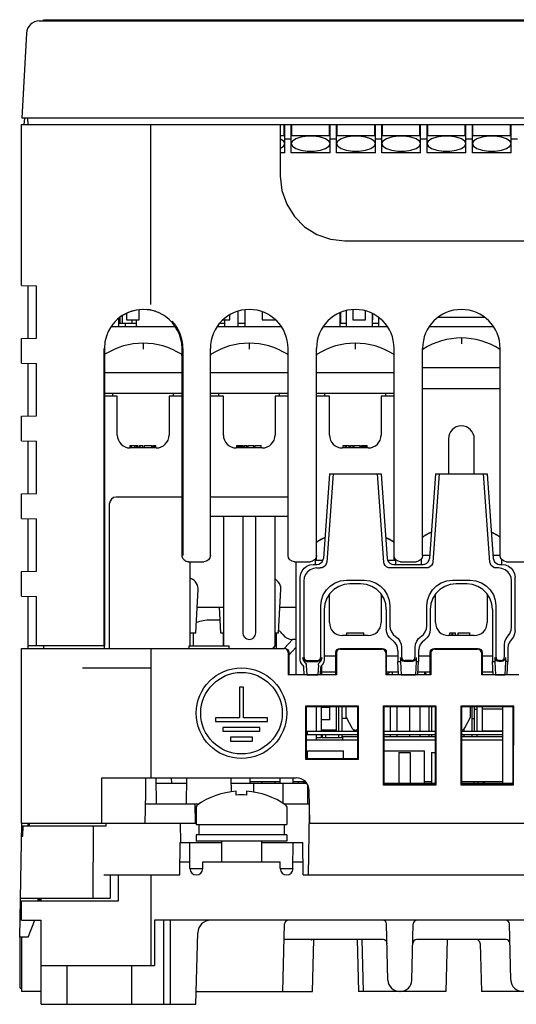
# Model space of a CAD drawing. Extents: x 38 to 410, y 13 to 287.
# Tile 3 of 15: x 67 to 97, y 48 to 109. Entities that reach past the tile are written whole.
import ezdxf

# ---------------------------------------------------------------- set-up
doc = ezdxf.new("R2010")
doc.units = 0
doc.header["$LTSCALE"] = 23.1
doc.layers.get('0').update_dxf_attribs({"linetype": 'CONTINUOUS'})
doc.layers.add('ALL_CURVE', color=7, linetype='CONTINUOUS')

msp = doc.modelspace()

# ---------------------------------------------------------------- linework, layer by layer
at = {"color": 7, "linetype": 'CONTINUOUS'}
for p, q in [((67.766, 108.659), (113.071, 108.659)), ((68.031, 108.659), (68.031, 108.739)), ((68.031, 108.739), (112.831, 108.739)), ((66.967, 107.901), (66.692, 102.659)), ((121.05, 102.659), (66.692, 102.659)), ((66.839, 102.652), (66.818, 102.252)), ((67.071, 102.259), (67.064, 102.659)), ((66.671, 92.294), (66.671, 102.259)), ((66.671, 102.259), (121.071, 102.259)), ((74.671, 91.13), (74.671, 102.259)), ((82.671, 102.259), (82.671, 99.059)), ((82.911, 102.232), (82.671, 102.232)), ((82.911, 101.57), (82.911, 102.259)), ((82.951, 102.087), (82.911, 102.087)), ((82.951, 100.51), (82.951, 102.259)), ((83.351, 100.51), (83.351, 102.259)), ((83.391, 102.087), (83.351, 102.087)), ((83.391, 101.57), (83.391, 102.259)), ((85.711, 102.232), (83.391, 102.232)), ((85.711, 101.57), (85.711, 102.259)), ((85.751, 102.087), (85.711, 102.087)), ((85.751, 100.51), (85.751, 102.259)), ((86.151, 100.51), (86.151, 102.259)), ((86.191, 102.087), (86.151, 102.087)), ((86.191, 101.57), (86.191, 102.259)), ((88.511, 102.232), (86.191, 102.232)), ((88.511, 101.57), (88.511, 102.259)), ((88.551, 102.087), (88.511, 102.087)), ((88.551, 100.51), (88.551, 102.259)), ((88.951, 100.51), (88.951, 102.259)), ((88.991, 102.087), (88.951, 102.087)), ((88.991, 101.57), (88.991, 102.259)), ((91.311, 102.232), (88.991, 102.232)), ((91.311, 101.57), (91.311, 102.259)), ((91.351, 102.087), (91.311, 102.087)), ((91.351, 100.51), (91.351, 102.259)), ((91.751, 100.51), (91.751, 102.259)), ((91.791, 102.087), (91.751, 102.087)), ((91.791, 101.57), (91.791, 102.259)), ((94.111, 102.232), (91.791, 102.232)), ((94.111, 101.57), (94.111, 102.259)), ((94.151, 102.087), (94.111, 102.087)), ((94.151, 100.51), (94.151, 102.259)), ((94.551, 100.51), (94.551, 102.259)), ((94.591, 102.087), (94.551, 102.087)), ((94.591, 101.57), (94.591, 102.259)), ((96.911, 102.232), (94.591, 102.232)), ((96.911, 101.57), (96.911, 102.259)), ((96.951, 102.087), (96.911, 102.087)), ((96.951, 100.51), (96.951, 102.259)), ((82.671, 101.57), (82.911, 101.57)), ((82.879, 101.235), (82.671, 101.375)), ((82.951, 101.074), (82.879, 101.235)), ((82.951, 101.379), (83.351, 101.379)), ((83.424, 101.235), (83.351, 101.074)), ((83.391, 101.57), (85.711, 101.57)), ((83.632, 101.376), (83.424, 101.235)), ((85.751, 101.074), (85.679, 101.235)), ((85.751, 101.379), (86.151, 101.379)), ((86.224, 101.235), (86.151, 101.074)), ((86.191, 101.57), (88.511, 101.57)), ((86.432, 101.376), (86.224, 101.235)), ((88.551, 101.074), (88.479, 101.235)), ((88.551, 101.379), (88.951, 101.379)), ((89.024, 101.235), (88.951, 101.074)), ((88.991, 101.57), (91.311, 101.57)), ((89.232, 101.376), (89.024, 101.235)), ((91.351, 101.074), (91.279, 101.235)), ((91.351, 101.379), (91.751, 101.379)), ((91.824, 101.235), (91.751, 101.074)), ((91.791, 101.57), (94.111, 101.57)), ((92.032, 101.376), (91.824, 101.235)), ((94.151, 101.074), (94.079, 101.235)), ((94.151, 101.379), (94.551, 101.379)), ((94.624, 101.235), (94.551, 101.074)), ((94.591, 101.57), (96.911, 101.57)), ((94.832, 101.376), (94.624, 101.235)), ((96.951, 101.074), (96.879, 101.235)), ((96.951, 101.379), (97.351, 101.379)), ((82.951, 100.51), (82.671, 100.51)), ((85.751, 100.51), (83.351, 100.51)), ((88.551, 100.51), (86.151, 100.51)), ((91.351, 100.51), (88.951, 100.51)), ((94.151, 100.51), (91.751, 100.51)), ((96.951, 100.51), (94.551, 100.51)), ((86.671, 95.059), (107.471, 95.059)), ((66.671, 92.294), (67.591, 92.278)), ((67.071, 89.032), (67.071, 92.287)), ((67.591, 89.041), (67.591, 92.278)), ((73.951, 90.179), (73.951, 90.802)), ((80.471, 90.782), (80.471, 89.779)), ((86.739, 90.744), (86.739, 89.779)), ((87.151, 90.798), (87.151, 90.179)), ((87.951, 90.179), (87.951, 90.73)), ((72.663, 90.27), (72.671, 89.779)), ((72.749, 90.34), (72.742, 89.978)), ((72.914, 90.453), (72.893, 90.44)), ((72.91, 89.979), (72.916, 90.453)), ((73.151, 90.597), (73.151, 90.179)), ((73.151, 90.179), (73.951, 90.179)), ((73.511, 89.979), (73.511, 90.179)), ((73.751, 90.179), (73.751, 89.779)), ((79.136, 90.179), (79.551, 90.179)), ((79.225, 90.179), (79.225, 89.779)), ((79.551, 90.179), (79.551, 90.498)), ((80.038, 90.699), (80.038, 89.779)), ((81.551, 90.664), (81.551, 90.179)), ((81.551, 90.179), (82.351, 90.179)), ((82.351, 90.179), (82.351, 90.191)), ((86.364, 90.603), (86.364, 89.779)), ((86.392, 90.614), (86.392, 89.979)), ((87.151, 90.179), (87.951, 90.179)), ((88.364, 90.559), (88.364, 89.779)), ((88.364, 90.179), (88.391, 90.179)), ((88.391, 90.179), (88.391, 90.548)), ((88.739, 90.324), (88.739, 89.779)), ((92.465, 90.339), (95.278, 90.339)), ((72.216, 89.779), (76.151, 89.779)), ((72.671, 89.979), (73.751, 89.979)), ((73.071, 89.979), (73.071, 89.779)), ((78.796, 89.779), (82.707, 89.779)), ((78.831, 89.826), (78.831, 89.779)), ((78.949, 89.979), (79.225, 89.979)), ((80.038, 89.979), (80.471, 89.979)), ((85.356, 89.779), (89.267, 89.779)), ((86.364, 89.979), (86.739, 89.979)), ((88.364, 89.979), (88.739, 89.979)), ((91.916, 89.779), (95.827, 89.779)), ((66.671, 89.025), (67.591, 89.041)), ((66.671, 87.494), (66.671, 89.025)), ((71.777, 70.019), (71.777, 88.419)), ((71.79, 88.419), (71.79, 70.019)), ((76.593, 75.619), (76.593, 88.419)), ((76.647, 88.419), (76.647, 75.619)), ((78.351, 75.619), (78.351, 88.419)), ((83.151, 75.619), (83.151, 88.419)), ((84.911, 75.299), (84.911, 88.419)), ((89.711, 75.299), (89.711, 88.419)), ((91.471, 75.619), (91.471, 88.419)), ((96.271, 75.619), (96.271, 88.419)), ((66.671, 87.494), (67.591, 87.478)), ((67.071, 84.232), (67.071, 87.487)), ((67.591, 84.241), (67.591, 87.478)), ((96.271, 87.219), (91.471, 87.219)), ((76.593, 86.899), (71.79, 86.899)), ((83.151, 86.899), (78.351, 86.899)), ((89.711, 86.899), (84.911, 86.899)), ((91.471, 85.939), (96.271, 85.939)), ((76.593, 85.619), (71.79, 85.619)), ((72.591, 85.459), (71.79, 85.459)), ((72.311, 85.459), (72.311, 85.619)), ((72.591, 83.059), (72.591, 85.459)), ((75.791, 85.459), (75.791, 83.059)), ((76.593, 85.459), (75.791, 85.459)), ((76.071, 85.459), (76.071, 85.619)), ((83.151, 85.619), (78.351, 85.619)), ((79.151, 85.459), (78.351, 85.459)), ((78.871, 85.459), (78.871, 85.619)), ((79.151, 83.059), (79.151, 85.459)), ((82.351, 85.459), (82.351, 83.059)), ((83.151, 85.459), (82.351, 85.459)), ((82.631, 85.459), (82.631, 85.619)), ((89.711, 85.619), (84.911, 85.619)), ((85.711, 85.459), (84.911, 85.459)), ((85.431, 85.459), (85.431, 85.619)), ((85.711, 83.059), (85.711, 85.459)), ((88.911, 85.459), (88.911, 83.059)), ((89.711, 85.459), (88.911, 85.459)), ((89.191, 85.459), (89.191, 85.619)), ((66.671, 84.225), (67.591, 84.241)), ((66.671, 82.694), (66.671, 84.225)), ((93.071, 82.819), (93.071, 80.659)), ((94.671, 80.659), (94.671, 82.819)), ((66.671, 82.694), (67.591, 82.678)), ((67.071, 79.432), (67.071, 82.687)), ((67.591, 79.441), (67.591, 82.678)), ((73.391, 82.259), (73.391, 82.419)), ((73.391, 82.419), (73.866, 82.419)), ((74.991, 82.259), (73.391, 82.259)), ((73.466, 82.259), (73.466, 82.419)), ((73.679, 82.259), (73.679, 82.419)), ((73.779, 82.259), (73.779, 82.419)), ((73.866, 82.259), (73.866, 82.419)), ((73.966, 82.259), (73.966, 82.419)), ((73.966, 82.419), (74.166, 82.419)), ((74.004, 82.259), (74.004, 82.419)), ((74.166, 82.259), (74.166, 82.419)), ((74.266, 82.259), (74.266, 82.419)), ((74.266, 82.419), (74.716, 82.419)), ((74.716, 82.259), (74.716, 82.419)), ((74.816, 82.259), (74.816, 82.419)), ((74.816, 82.419), (74.966, 82.419)), ((74.891, 82.259), (74.891, 82.419)), ((74.966, 82.259), (74.966, 82.419)), ((81.551, 82.259), (79.951, 82.259)), ((79.991, 82.259), (79.991, 82.419)), ((79.991, 82.419), (80.361, 82.419)), ((80.001, 82.259), (80.001, 82.419)), ((80.031, 82.259), (80.031, 82.419)), ((80.081, 82.259), (80.081, 82.419)), ((80.131, 82.259), (80.131, 82.419)), ((80.211, 82.259), (80.211, 82.419)), ((80.261, 82.259), (80.261, 82.419)), ((80.301, 82.259), (80.301, 82.419)), ((80.341, 82.259), (80.341, 82.419)), ((80.361, 82.259), (80.361, 82.419)), ((80.441, 82.259), (80.441, 82.419)), ((80.441, 82.419), (80.601, 82.419)), ((80.471, 82.259), (80.471, 82.419)), ((80.601, 82.259), (80.601, 82.419)), ((80.681, 82.259), (80.681, 82.419)), ((80.681, 82.419), (81.041, 82.419)), ((81.041, 82.259), (81.041, 82.419)), ((81.121, 82.259), (81.121, 82.419)), ((81.121, 82.419), (81.481, 82.419)), ((81.481, 82.259), (81.481, 82.419)), ((88.111, 82.259), (86.511, 82.259)), ((86.551, 82.259), (86.551, 82.419)), ((86.551, 82.419), (86.931, 82.419)), ((86.711, 82.259), (86.711, 82.419)), ((86.771, 82.259), (86.771, 82.419)), ((86.931, 82.259), (86.931, 82.419)), ((87.011, 82.259), (87.011, 82.419)), ((87.011, 82.419), (87.171, 82.419)), ((87.041, 82.259), (87.041, 82.419)), ((87.171, 82.259), (87.171, 82.419)), ((87.251, 82.259), (87.251, 82.419)), ((87.251, 82.419), (87.611, 82.419)), ((87.611, 82.259), (87.611, 82.419)), ((87.691, 82.259), (87.691, 82.419)), ((87.691, 82.419), (88.051, 82.419)), ((87.701, 82.259), (87.701, 82.419)), ((87.721, 82.259), (87.721, 82.419)), ((87.751, 82.259), (87.751, 82.419)), ((87.791, 82.259), (87.791, 82.419)), ((87.831, 82.259), (87.831, 82.419)), ((87.911, 82.259), (87.911, 82.419)), ((87.951, 82.259), (87.951, 82.419)), ((87.991, 82.259), (87.991, 82.419)), ((88.021, 82.259), (88.021, 82.419)), ((88.041, 82.259), (88.041, 82.419)), ((88.051, 82.259), (88.051, 82.419)), ((85.711, 80.659), (85.338, 75.428)), ((85.941, 80.659), (85.543, 75.207)), ((85.711, 80.659), (88.911, 80.659)), ((89.08, 75.207), (88.682, 80.659)), ((88.911, 80.659), (89.285, 75.428)), ((92.271, 80.659), (91.898, 75.428)), ((92.501, 80.659), (92.103, 75.207)), ((92.271, 80.659), (95.471, 80.659)), ((95.64, 75.207), (95.242, 80.659)), ((95.471, 80.659), (95.845, 75.428)), ((66.671, 79.425), (67.591, 79.441)), ((66.671, 77.894), (66.671, 79.425)), ((76.593, 79.219), (72.511, 79.219)), ((83.151, 79.219), (78.351, 79.219)), ((72.111, 69.859), (72.111, 78.819)), ((83.151, 78.019), (78.351, 78.019)), ((79.151, 78.019), (79.151, 70.019)), ((80.351, 78.019), (80.351, 70.819)), ((81.151, 70.819), (81.151, 78.019)), ((82.351, 70.019), (82.351, 78.019)), ((66.671, 77.894), (67.591, 77.878)), ((67.071, 74.632), (67.071, 77.887)), ((67.591, 74.641), (67.591, 77.878)), ((91.911, 75.619), (91.471, 75.619)), ((96.271, 75.619), (95.831, 75.619)), ((76.943, 75.223), (76.895, 75.232)), ((76.993, 75.219), (76.943, 75.223)), ((76.993, 75.219), (77.951, 75.219)), ((77.071, 75.219), (77.071, 70.019)), ((83.551, 75.219), (84.511, 75.219)), ((83.631, 75.219), (83.631, 68.259)), ((84.704, 75.059), (84.942, 75.059)), ((84.831, 75.392), (84.831, 75.059)), ((85.305, 75.299), (84.831, 75.299)), ((89.791, 75.299), (89.318, 75.299)), ((89.68, 75.059), (91.502, 75.059)), ((89.791, 75.392), (89.791, 75.059)), ((90.111, 75.219), (91.071, 75.219)), ((91.391, 75.392), (91.391, 75.059)), ((96.24, 75.059), (96.399, 75.059)), ((96.351, 75.392), (96.351, 75.059)), ((96.671, 75.219), (98.911, 75.219)), ((66.671, 74.625), (67.591, 74.641)), ((66.671, 73.094), (66.671, 74.625)), ((84.924, 74.839), (85.147, 74.839)), ((91.707, 74.839), (89.476, 74.839)), ((96.178, 74.839), (96.036, 74.839)), ((82.351, 74.152), (82.37, 74.141)), ((83.911, 69.151), (83.911, 74.265)), ((84.13, 74.046), (84.123, 69.357)), ((86.763, 74.078), (87.86, 74.078)), ((87.641, 73.859), (86.982, 73.859)), ((93.323, 74.078), (94.42, 74.078)), ((94.201, 73.859), (93.542, 73.859)), ((96.977, 71.185), (96.972, 74.046)), ((97.191, 70.971), (97.191, 74.265)), ((66.671, 73.094), (67.591, 73.078)), ((67.071, 69.859), (67.071, 73.087)), ((67.591, 70.019), (67.591, 73.078)), ((77.449, 70.819), (77.589, 73.533)), ((82.57, 70.819), (82.71, 73.533)), ((85.711, 71.459), (85.711, 73.222)), ((88.911, 73.222), (88.911, 71.459)), ((92.271, 71.459), (92.271, 73.222)), ((95.471, 73.222), (95.471, 71.459)), ((85.179, 69.357), (85.175, 72.488)), ((89.448, 72.488), (89.446, 71.264)), ((91.737, 71.264), (91.735, 72.488)), ((96.008, 72.488), (96.003, 69.357)), ((77.532, 72.419), (79.151, 72.419)), ((78.886, 72.419), (78.969, 70.819)), ((82.652, 72.419), (83.631, 72.419)), ((85.391, 72.271), (85.391, 69.151)), ((89.231, 72.271), (89.231, 71.05)), ((91.951, 72.271), (91.951, 71.05)), ((95.791, 72.271), (95.791, 69.059)), ((78.928, 71.619), (78.351, 71.619)), ((77.071, 70.819), (77.449, 70.819)), ((77.289, 70.819), (77.289, 70.019)), ((78.969, 70.819), (79.151, 70.819)), ((79.129, 70.819), (79.129, 70.019)), ((82.351, 70.819), (82.57, 70.819)), ((82.41, 70.819), (82.41, 69.859)), ((88.111, 70.659), (86.511, 70.659)), ((86.791, 70.659), (86.791, 70.819)), ((86.791, 70.819), (87.841, 70.819)), ((87.841, 70.659), (87.841, 70.819)), ((94.671, 70.659), (93.071, 70.659)), ((93.151, 70.659), (93.151, 70.819)), ((93.151, 70.819), (93.511, 70.819)), ((93.311, 70.659), (93.311, 70.819)), ((93.351, 70.659), (93.351, 70.819)), ((93.511, 70.659), (93.511, 70.819)), ((93.671, 70.659), (93.671, 70.819)), ((93.671, 70.819), (94.391, 70.819)), ((94.391, 70.659), (94.391, 70.819)), ((71.777, 70.019), (67.071, 70.019)), ((68.031, 70.019), (68.031, 69.859)), ((71.789, 69.859), (71.789, 70.019)), ((77.039, 69.859), (77.042, 70.019)), ((77.042, 70.019), (79.501, 70.019)), ((79.504, 69.859), (79.501, 70.019)), ((82.212, 69.859), (82.351, 70.019)), ((83.431, 70.419), (82.936, 69.874)), ((83.631, 70.419), (83.431, 70.419)), ((96.539, 69.357), (96.538, 70.084)), ((66.671, 59.059), (66.671, 69.859)), ((66.671, 69.859), (82.914, 69.859)), ((74.671, 69.859), (74.671, 61.859)), ((83.154, 69.619), (83.154, 68.223)), ((83.631, 69.926), (83.191, 69.441)), ((83.191, 69.619), (83.191, 68.259)), ((86.111, 68.259), (86.111, 69.619)), ((86.149, 69.582), (86.148, 68.223)), ((86.351, 69.859), (88.991, 69.859)), ((86.388, 69.822), (88.954, 69.822)), ((89.194, 69.582), (89.194, 68.223)), ((89.231, 69.619), (89.231, 68.259)), ((89.951, 69.719), (89.951, 69.059)), ((90.164, 69.931), (90.163, 69.357)), ((91.019, 69.357), (91.019, 69.931)), ((91.231, 69.719), (91.231, 69.059)), ((91.951, 68.259), (91.951, 69.619)), ((91.989, 69.582), (91.988, 68.223)), ((92.191, 69.859), (94.911, 69.859)), ((92.228, 69.822), (94.874, 69.822)), ((95.114, 69.582), (95.114, 68.223)), ((95.151, 69.619), (95.151, 68.259)), ((96.751, 69.871), (96.751, 69.059)), ((84.276, 68.835), (84.306, 68.238)), ((84.302, 69.059), (85, 69.059)), ((84.361, 69.118), (84.941, 69.118)), ((85.027, 68.835), (84.997, 68.238)), ((85.231, 68.259), (85.231, 68.825)), ((86.111, 69.379), (85.391, 69.379)), ((89.951, 69.379), (89.231, 69.379)), ((89.993, 68.259), (89.951, 69.059)), ((89.951, 69.059), (90.104, 69.059)), ((90.104, 69.298), (90.104, 69.059)), ((90.104, 69.059), (90.146, 68.238)), ((90.84, 69.059), (90.342, 69.059)), ((90.781, 69.118), (90.401, 69.118)), ((91.079, 69.059), (91.037, 68.238)), ((91.078, 69.298), (91.079, 69.059)), ((91.079, 69.059), (91.231, 69.059)), ((91.189, 68.259), (91.231, 69.059)), ((91.951, 69.379), (91.231, 69.379)), ((95.791, 69.379), (95.151, 69.379)), ((95.833, 68.259), (95.791, 69.059)), ((95.791, 69.059), (95.944, 69.059)), ((95.944, 69.298), (95.944, 69.059)), ((95.944, 69.059), (95.986, 68.238)), ((96.36, 69.059), (96.182, 69.059)), ((96.301, 69.118), (96.241, 69.118)), ((96.599, 69.059), (96.557, 68.238)), ((96.598, 69.298), (96.599, 69.059)), ((96.751, 69.059), (96.599, 69.059)), ((96.709, 68.259), (96.751, 69.059)), ((70.431, 68.659), (74.671, 68.659)), ((83.191, 68.259), (83.154, 68.223)), ((86.148, 68.223), (83.154, 68.223)), ((83.191, 68.259), (84.153, 68.259)), ((84.153, 68.259), (84.131, 68.682)), ((84.153, 68.259), (84.306, 68.238)), ((84.306, 68.238), (84.997, 68.238)), ((85.149, 68.259), (84.997, 68.238)), ((85.149, 68.259), (85.172, 68.682)), ((85.149, 68.259), (86.111, 68.259)), ((85.231, 68.419), (86.111, 68.419)), ((86.148, 68.223), (86.111, 68.259)), ((89.231, 68.259), (89.194, 68.223)), ((91.988, 68.223), (89.194, 68.223)), ((89.231, 68.419), (89.985, 68.419)), ((89.231, 68.259), (89.993, 68.259)), ((89.498, 68.419), (89.27, 68.259)), ((89.591, 68.419), (89.591, 68.259)), ((89.993, 68.259), (90.146, 68.238)), ((90.146, 68.238), (91.037, 68.238)), ((91.189, 68.259), (91.037, 68.238)), ((91.189, 68.259), (91.951, 68.259)), ((91.198, 68.419), (91.951, 68.419)), ((91.591, 68.419), (91.591, 68.259)), ((91.988, 68.223), (91.951, 68.259)), ((95.151, 68.259), (95.114, 68.223)), ((97.428, 68.223), (95.114, 68.223)), ((95.151, 68.419), (95.825, 68.419)), ((95.151, 68.259), (95.833, 68.259)), ((95.986, 68.238), (95.833, 68.259)), ((95.986, 68.238), (96.557, 68.238)), ((96.709, 68.259), (96.557, 68.238)), ((96.709, 68.259), (97.391, 68.259)), ((80.151, 67.459), (80.151, 65.579)), ((80.391, 67.459), (80.151, 67.459)), ((80.391, 65.579), (80.391, 67.459)), ((84.235, 66.296), (84.236, 63.024)), ((84.271, 66.259), (84.235, 66.296)), ((87.508, 66.296), (84.235, 66.296)), ((84.271, 66.259), (84.271, 63.059)), ((87.471, 66.259), (84.271, 66.259)), ((84.89, 66.259), (84.89, 64.739)), ((85.191, 66.259), (85.191, 64.739)), ((85.739, 66.219), (85.191, 66.219)), ((85.739, 65.439), (85.739, 66.259)), ((86.151, 64.739), (86.151, 66.259)), ((86.278, 66.259), (86.278, 64.739)), ((86.481, 66.259), (86.481, 64.739)), ((86.751, 65.619), (86.751, 66.259)), ((87.471, 66.259), (87.508, 66.296)), ((87.471, 63.059), (87.471, 66.259)), ((87.507, 63.024), (87.508, 66.296)), ((89.035, 66.296), (89.036, 61.424)), ((89.071, 66.259), (89.035, 66.296)), ((92.308, 66.296), (89.035, 66.296)), ((89.071, 66.259), (89.071, 61.459)), ((92.271, 66.259), (89.071, 66.259)), ((89.471, 66.259), (89.471, 64.739)), ((89.884, 66.259), (89.884, 64.739)), ((90.671, 66.259), (90.671, 64.739)), ((91.311, 66.259), (91.311, 64.739)), ((91.859, 66.259), (91.859, 64.739)), ((92.018, 66.259), (92.018, 64.739)), ((92.271, 66.259), (92.308, 66.296)), ((92.271, 61.459), (92.271, 66.259)), ((92.307, 61.424), (92.308, 66.296)), ((93.835, 66.296), (93.836, 61.424)), ((93.871, 66.259), (93.835, 66.296)), ((97.108, 66.296), (93.835, 66.296)), ((93.871, 66.259), (93.871, 61.459)), ((97.071, 66.259), (93.871, 66.259)), ((94.431, 65.619), (94.431, 66.259)), ((94.511, 66.259), (94.511, 64.739)), ((94.671, 66.259), (94.671, 64.739)), ((94.671, 66.107), (94.831, 66.107)), ((94.831, 66.259), (94.831, 64.739)), ((95.155, 66.259), (95.155, 64.759)), ((95.155, 66.139), (96.431, 66.139)), ((96.431, 61.539), (96.431, 66.259)), ((97.108, 66.296), (97.071, 66.259)), ((97.071, 61.459), (97.071, 66.259)), ((97.107, 61.424), (97.108, 66.296)), ((78.671, 65.579), (78.671, 65.339)), ((80.151, 65.579), (78.671, 65.579)), ((78.671, 65.339), (81.871, 65.339)), ((81.871, 65.579), (80.391, 65.579)), ((81.871, 65.339), (81.871, 65.579)), ((85.739, 65.439), (85.191, 65.439)), ((86.794, 65.539), (86.481, 65.539)), ((86.751, 65.619), (87.098, 64.949)), ((94.085, 64.949), (94.431, 65.619)), ((94.511, 65.539), (94.671, 65.539)), ((79.127, 64.979), (79.127, 64.739)), ((81.415, 64.979), (79.127, 64.979)), ((79.127, 64.739), (81.415, 64.739)), ((81.415, 64.739), (81.415, 64.979)), ((84.271, 64.539), (87.471, 64.539)), ((84.351, 64.539), (84.351, 64.739)), ((84.89, 64.539), (84.89, 64.219)), ((86.151, 64.819), (85.191, 64.819)), ((85.191, 64.539), (85.191, 64.339)), ((85.262, 64.539), (85.262, 64.339)), ((85.465, 64.539), (85.465, 64.339)), ((86.278, 64.539), (86.278, 64.339)), ((86.481, 64.539), (86.481, 64.339)), ((89.071, 64.539), (92.271, 64.539)), ((89.471, 64.539), (89.471, 64.419)), ((89.884, 64.539), (89.884, 64.419)), ((90.671, 64.539), (90.671, 64.419)), ((91.311, 64.539), (91.311, 64.419)), ((91.859, 64.539), (91.859, 64.419)), ((92.018, 64.539), (92.018, 64.419)), ((93.871, 64.539), (96.431, 64.539)), ((94.031, 64.883), (94.031, 64.739)), ((94.031, 64.539), (94.031, 64.419)), ((94.511, 64.539), (94.511, 64.419)), ((94.831, 64.539), (94.831, 64.419)), ((95.155, 64.759), (96.431, 64.759)), ((79.591, 64.379), (79.591, 64.139)), ((80.951, 64.379), (79.591, 64.379)), ((79.591, 64.139), (80.951, 64.139)), ((80.951, 64.139), (80.951, 64.379)), ((85.191, 64.339), (84.89, 64.339)), ((86.481, 64.339), (85.262, 64.339)), ((86.511, 64.419), (86.511, 64.219)), ((86.511, 64.219), (87.471, 64.219)), ((89.071, 64.219), (92.271, 64.219)), ((93.871, 64.219), (96.431, 64.219)), ((84.351, 63.059), (84.351, 63.539)), ((84.351, 63.539), (86.591, 63.539)), ((86.591, 63.059), (86.591, 63.539)), ((89.071, 63.539), (91.591, 63.539)), ((89.995, 63.431), (89.995, 61.539)), ((89.995, 63.431), (90.707, 63.431)), ((90.707, 63.431), (90.707, 61.539)), ((91.591, 61.539), (91.591, 63.539)), ((92.027, 63.431), (92.027, 61.539)), ((92.027, 63.431), (92.271, 63.431)), ((84.236, 63.024), (84.271, 63.059)), ((84.236, 63.024), (87.507, 63.024)), ((84.271, 63.059), (87.471, 63.059)), ((87.507, 63.024), (87.471, 63.059)), ((71.626, 59.059), (71.626, 61.859)), ((71.626, 61.859), (83.66, 61.859)), ((75.022, 60.259), (74.995, 61.859)), ((75, 61.539), (76.894, 61.539)), ((75.955, 61.539), (75.95, 61.859)), ((76.871, 60.259), (76.899, 61.859)), ((79.658, 61.003), (79.643, 61.859)), ((79.649, 61.539), (84.292, 61.539)), ((80.799, 61.539), (80.799, 61.859)), ((81.044, 60.98), (81.044, 61.539)), ((81.551, 61.539), (81.551, 61.619)), ((82.351, 61.539), (82.351, 61.619)), ((82.671, 61.539), (82.671, 61.859)), ((82.859, 60.281), (82.859, 61.539)), ((83.471, 61.539), (83.471, 61.859)), ((83.791, 61.539), (83.791, 61.619)), ((84.111, 61.539), (84.111, 61.619)), ((84.151, 61.539), (84.151, 61.619)), ((84.191, 61.539), (84.191, 61.619)), ((89.071, 61.539), (92.271, 61.539)), ((93.871, 61.539), (97.071, 61.539)), ((94.671, 61.539), (94.671, 61.619)), ((94.911, 61.539), (94.911, 61.619)), ((95.231, 61.539), (95.231, 61.619)), ((95.311, 61.539), (95.311, 61.619)), ((79.951, 60.801), (79.951, 61.032)), ((80.591, 61.032), (80.591, 60.801)), ((84.351, 61.46), (84.351, 60.259)), ((84.495, 59.059), (84.46, 61.073)), ((89.036, 61.424), (89.071, 61.459)), ((89.036, 61.424), (92.307, 61.424)), ((89.071, 61.459), (92.271, 61.459)), ((92.307, 61.424), (92.271, 61.459)), ((93.871, 61.459), (93.836, 61.424)), ((93.836, 61.424), (97.107, 61.424)), ((93.871, 61.459), (97.071, 61.459)), ((97.107, 61.424), (97.071, 61.459)), ((74.333, 60.259), (77.651, 60.259)), ((77.421, 59.059), (77.413, 60.259)), ((77.471, 60.099), (77.471, 58.979)), ((77.5, 60.099), (77.471, 60.099)), ((77.5, 60.117), (77.5, 60.099)), ((82.892, 60.259), (84.474, 60.259)), ((83.034, 60.154), (83.008, 60.182)), ((83.043, 60.117), (83.034, 60.154)), ((83.043, 60.117), (83.043, 60.099)), ((83.071, 60.099), (83.043, 60.099)), ((83.071, 60.099), (83.071, 58.979)), ((66.551, 52.019), (66.674, 59.059)), ((66.671, 59.059), (77.421, 59.059)), ((67.071, 58.899), (67.074, 59.059)), ((67.165, 58.899), (67.168, 59.059)), ((71.908, 58.899), (71.909, 59.059)), ((76.51, 57.86), (76.498, 59.059)), ((84.418, 55.859), (84.485, 59.659)), ((84.474, 59.059), (111.269, 59.059)), ((66.671, 58.899), (71.908, 58.899)), ((66.748, 58.259), (66.761, 58.899)), ((71.095, 54.419), (71.118, 58.899)), ((77.471, 58.979), (83.071, 58.979)), ((77.631, 58.979), (77.631, 58.339)), ((82.911, 58.979), (82.911, 58.339)), ((66.66, 58.259), (66.748, 58.259)), ((76.454, 55.859), (76.471, 57.859)), ((76.471, 57.859), (79.027, 57.859)), ((77.085, 56.25), (77.071, 57.859)), ((77.471, 58.339), (77.471, 57.939)), ((83.069, 58.339), (77.474, 58.339)), ((83.069, 57.939), (77.474, 57.939)), ((79.027, 57.939), (79.027, 56.659)), ((81.515, 57.939), (81.515, 56.659)), ((81.515, 57.859), (84.071, 57.859)), ((83.071, 58.339), (83.071, 57.939)), ((83.457, 56.25), (83.471, 57.859)), ((84.089, 55.859), (84.071, 57.859)), ((76.461, 56.659), (77.082, 56.659)), ((77.871, 56.254), (77.871, 56.659)), ((77.871, 56.659), (82.671, 56.659)), ((82.671, 56.254), (82.671, 56.659)), ((83.461, 56.659), (84.082, 56.659)), ((77.085, 56.25), (77.871, 56.25)), ((82.671, 56.25), (83.457, 56.25)), ((71.765, 55.859), (76.454, 55.859)), ((72.159, 54.419), (72.165, 55.859)), ((72.671, 54.259), (72.671, 55.859)), ((74.671, 55.859), (74.671, 50.259)), ((84.089, 55.859), (111.654, 55.859)), ((66.593, 54.419), (72.158, 54.419)), ((66.671, 53.059), (66.671, 54.259)), ((66.671, 54.259), (72.671, 54.259)), ((67.679, 54.419), (67.676, 54.259)), ((67.677, 54.345), (67.871, 54.339)), ((67.871, 54.259), (67.871, 54.419)), ((66.671, 53.059), (67.871, 53.059)), ((67.071, 52.019), (67.487, 53.059)), ((67.871, 47.859), (67.871, 53.059)), ((74.886, 53.059), (74.886, 50.259)), ((121.071, 53.059), (74.886, 53.059)), ((75.471, 47.859), (75.471, 53.059)), ((75.871, 47.859), (75.871, 53.059)), ((82.831, 48.659), (82.94, 52.826)), ((89.333, 49.361), (89.242, 52.826)), ((90.81, 49.361), (90.9, 52.826)), ((96.933, 49.361), (96.842, 52.826)), ((67.071, 52.019), (66.551, 52.019)), ((66.591, 48.859), (66.591, 52.019)), ((66.671, 52.019), (66.671, 48.659)), ((77.45, 47.859), (77.566, 52.28)), ((89.034, 51.859), (82.915, 51.859)), ((84.671, 48.659), (84.755, 51.859)), ((87.428, 51.859), (87.511, 48.659)), ((87.708, 51.859), (87.791, 48.659)), ((96.634, 51.859), (91.109, 51.859)), ((92.995, 51.859), (92.911, 48.659)), ((95.034, 51.626), (95.111, 48.659)), ((67.871, 50.259), (74.886, 50.259)), ((69.471, 50.259), (69.471, 47.859)), ((73.471, 50.259), (73.471, 47.859)), ((66.591, 48.859), (66.671, 48.859)), ((67.871, 48.659), (66.671, 48.659)), ((77.471, 48.659), (84.671, 48.659)), ((92.911, 48.659), (87.511, 48.659)), ((100.231, 48.659), (95.111, 48.659)), ((67.871, 47.859), (77.45, 47.859))]:
    msp.add_line(p, q, dxfattribs=at)
at = {"color": 3, "linetype": 'CONTINUOUS'}
for p, q in [((84.271, 64.739), (87.471, 64.739)), ((89.071, 64.739), (92.271, 64.739)), ((93.871, 64.739), (96.431, 64.739)), ((84.271, 64.219), (86.511, 64.219)), ((86.511, 64.419), (87.471, 64.419)), ((89.071, 64.419), (92.271, 64.419)), ((93.871, 64.419), (96.431, 64.419)), ((82.671, 61.619), (80.799, 61.619)), ((84.229, 61.619), (83.471, 61.619)), ((92.027, 61.619), (91.591, 61.619)), ((96.431, 61.619), (93.871, 61.619))]:
    msp.add_line(p, q, dxfattribs=at)
at = {"color": 7, "linetype": 'CONTINUOUS'}
for points in [[(82.671, 100.772), (82.879, 100.913), (82.951, 101.074)], [(83.351, 101.074), (83.424, 100.913), (83.632, 100.772), (83.951, 100.667), (84.343, 100.611), (84.76, 100.611), (85.151, 100.667), (85.471, 100.772), (85.679, 100.913), (85.751, 101.074)], [(85.679, 101.235), (85.471, 101.376), (85.151, 101.481), (84.76, 101.537), (84.343, 101.537), (83.951, 101.481), (83.632, 101.376)], [(86.151, 101.074), (86.224, 100.913), (86.432, 100.772), (86.751, 100.667), (87.143, 100.611), (87.56, 100.611), (87.951, 100.667), (88.271, 100.772), (88.479, 100.913), (88.551, 101.074)], [(88.479, 101.235), (88.271, 101.376), (87.951, 101.481), (87.56, 101.537), (87.143, 101.537), (86.751, 101.481), (86.432, 101.376)], [(88.951, 101.074), (89.024, 100.913), (89.232, 100.772), (89.551, 100.667), (89.943, 100.611), (90.36, 100.611), (90.751, 100.667), (91.071, 100.772), (91.279, 100.913), (91.351, 101.074)], [(91.279, 101.235), (91.071, 101.376), (90.751, 101.481), (90.36, 101.537), (89.943, 101.537), (89.551, 101.481), (89.232, 101.376)], [(91.751, 101.074), (91.824, 100.913), (92.032, 100.772), (92.351, 100.667), (92.743, 100.611), (93.16, 100.611), (93.551, 100.667), (93.871, 100.772), (94.079, 100.913), (94.151, 101.074)], [(94.079, 101.235), (93.871, 101.376), (93.551, 101.481), (93.16, 101.537), (92.743, 101.537), (92.351, 101.481), (92.032, 101.376)], [(94.551, 101.074), (94.624, 100.913), (94.832, 100.772), (95.151, 100.667), (95.543, 100.611), (95.96, 100.611), (96.351, 100.667), (96.671, 100.772), (96.879, 100.913), (96.951, 101.074)], [(96.879, 101.235), (96.671, 101.376), (96.351, 101.481), (95.96, 101.537), (95.543, 101.537), (95.151, 101.481), (94.832, 101.376)], [(82.671, 99.059), (82.772, 98.169), (83.067, 97.325), (83.545, 96.565), (84.177, 95.933), (84.937, 95.455), (85.781, 95.16), (86.671, 95.059)], [(72.885, 90.451), (73.076, 90.562), (73.286, 90.659), (73.511, 90.739), (73.748, 90.796), (73.991, 90.83), (74.224, 90.84), (74.431, 90.83), (74.601, 90.81), (74.729, 90.787), (74.82, 90.767), (74.919, 90.743)], [(74.983, 90.69), (74.754, 90.756), (74.48, 90.805), (74.154, 90.822), (73.763, 90.783), (73.321, 90.658), (72.914, 90.453)], [(74.919, 90.743), (74.939, 90.739), (74.944, 90.74)], [(72.893, 90.44), (72.753, 90.343), (72.608, 90.225), (72.459, 90.083), (72.311, 89.913), (72.166, 89.709), (72.03, 89.466), (71.912, 89.174), (71.825, 88.826), (71.79, 88.419)], [(75.255, 90.574), (75.145, 90.626), (75.054, 90.663), (74.983, 90.69)], [(75.445, 90.469), (75.403, 90.494), (75.363, 90.517), (75.327, 90.537), (75.291, 90.556), (75.255, 90.574)], [(75.572, 90.385), (75.542, 90.406), (75.512, 90.426), (75.48, 90.447), (75.445, 90.469)], [(76.615, 75.49), (76.599, 75.554), (76.593, 75.619)], [(78.351, 75.619), (78.321, 75.466), (78.234, 75.337), (78.104, 75.25), (77.951, 75.219)], [(83.551, 75.219), (83.398, 75.25), (83.268, 75.337), (83.182, 75.466), (83.151, 75.619)], [(84.911, 75.619), (84.881, 75.466), (84.794, 75.337), (84.664, 75.25), (84.511, 75.219)], [(90.111, 75.219), (89.958, 75.25), (89.828, 75.337), (89.742, 75.466), (89.711, 75.619)], [(91.471, 75.619), (91.441, 75.466), (91.354, 75.337), (91.224, 75.25), (91.071, 75.219)], [(96.671, 75.219), (96.518, 75.25), (96.388, 75.337), (96.302, 75.466), (96.271, 75.619)], [(76.895, 75.232), (76.848, 75.247), (76.802, 75.268), (76.757, 75.297), (76.714, 75.333), (76.675, 75.378), (76.641, 75.43), (76.615, 75.49)], [(83.911, 74.265), (83.939, 74.473), (84.018, 74.664), (84.143, 74.828), (84.307, 74.953), (84.498, 75.032), (84.704, 75.059)], [(84.942, 75.059), (85.06, 75.077), (85.166, 75.128), (85.253, 75.209), (85.312, 75.312), (85.338, 75.428)], [(85.543, 75.207), (85.517, 75.091), (85.458, 74.988), (85.372, 74.908), (85.265, 74.857), (85.147, 74.839)], [(89.476, 74.839), (89.358, 74.857), (89.251, 74.908), (89.165, 74.988), (89.106, 75.091), (89.08, 75.207)], [(89.285, 75.428), (89.311, 75.312), (89.37, 75.209), (89.456, 75.128), (89.563, 75.077), (89.68, 75.059)], [(91.502, 75.059), (91.62, 75.077), (91.726, 75.128), (91.813, 75.209), (91.872, 75.312), (91.898, 75.428)], [(92.103, 75.207), (92.077, 75.091), (92.018, 74.988), (91.932, 74.908), (91.825, 74.857), (91.707, 74.839)], [(96.036, 74.839), (95.918, 74.857), (95.811, 74.908), (95.725, 74.988), (95.666, 75.091), (95.64, 75.207)], [(95.845, 75.428), (95.871, 75.312), (95.93, 75.209), (96.016, 75.128), (96.123, 75.077), (96.24, 75.059)], [(96.399, 75.059), (96.605, 75.032), (96.796, 74.953), (96.96, 74.828), (97.085, 74.664), (97.164, 74.473), (97.191, 74.265)], [(84.924, 74.839), (84.718, 74.812), (84.526, 74.733), (84.363, 74.608), (84.237, 74.444), (84.158, 74.253), (84.13, 74.046)], [(96.972, 74.046), (96.945, 74.253), (96.866, 74.444), (96.74, 74.608), (96.576, 74.733), (96.385, 74.812), (96.178, 74.839)], [(77.071, 74.233), (77.154, 74.196), (77.249, 74.141)], [(77.589, 73.532), (77.589, 73.584), (77.576, 73.677), (77.544, 73.777), (77.494, 73.881), (77.425, 73.981), (77.342, 74.069), (77.249, 74.141)], [(82.71, 73.532), (82.71, 73.584), (82.696, 73.677), (82.665, 73.777), (82.614, 73.881), (82.546, 73.981), (82.463, 74.069), (82.37, 74.141)], [(85.175, 72.488), (85.214, 72.844), (85.331, 73.181), (85.52, 73.481), (85.77, 73.732), (86.07, 73.921), (86.406, 74.038), (86.763, 74.078)], [(86.982, 73.859), (86.625, 73.819), (86.289, 73.702), (85.988, 73.513), (85.737, 73.263), (85.549, 72.963), (85.431, 72.627), (85.391, 72.271)], [(89.231, 72.271), (89.191, 72.627), (89.074, 72.963), (88.886, 73.263), (88.635, 73.513), (88.334, 73.702), (87.997, 73.819), (87.641, 73.859)], [(87.86, 74.078), (88.216, 74.038), (88.553, 73.921), (88.853, 73.732), (89.103, 73.481), (89.291, 73.181), (89.408, 72.844), (89.448, 72.488)], [(91.735, 72.488), (91.774, 72.844), (91.891, 73.181), (92.08, 73.481), (92.33, 73.732), (92.63, 73.921), (92.966, 74.038), (93.323, 74.078)], [(93.542, 73.859), (93.185, 73.819), (92.849, 73.702), (92.548, 73.513), (92.297, 73.263), (92.109, 72.963), (91.991, 72.627), (91.951, 72.271)], [(95.791, 72.271), (95.751, 72.627), (95.634, 72.963), (95.446, 73.263), (95.195, 73.513), (94.894, 73.702), (94.557, 73.819), (94.201, 73.859)], [(94.42, 74.078), (94.776, 74.038), (95.113, 73.921), (95.413, 73.732), (95.663, 73.481), (95.851, 73.181), (95.968, 72.844), (96.008, 72.488)], [(89.446, 71.264), (89.47, 71.067), (89.542, 70.884), (89.656, 70.724), (89.805, 70.598)], [(91.228, 70.471), (91.527, 70.724), (91.641, 70.884), (91.712, 71.067), (91.737, 71.264)], [(89.442, 70.511), (89.328, 70.67), (89.256, 70.853), (89.231, 71.05)], [(91.951, 71.05), (91.927, 70.853), (91.855, 70.67), (91.741, 70.511), (91.591, 70.384)], [(96.538, 70.084), (96.564, 70.286), (96.638, 70.473), (96.758, 70.634)], [(96.758, 70.634), (96.877, 70.796), (96.951, 70.983), (96.977, 71.185)], [(97.191, 70.971), (97.166, 70.769), (97.091, 70.582), (96.852, 70.259)], [(89.951, 69.719), (89.927, 69.915), (89.855, 70.099), (89.741, 70.258), (89.442, 70.511)], [(89.805, 70.598), (89.955, 70.471), (90.069, 70.312), (90.14, 70.128), (90.164, 69.931)], [(91.019, 69.931), (91.043, 70.128), (91.114, 70.312), (91.228, 70.471)], [(91.591, 70.384), (91.441, 70.258), (91.327, 70.099), (91.256, 69.915), (91.231, 69.719)], [(96.852, 70.259), (96.777, 70.072), (96.751, 69.871)], [(82.358, 69.859), (82.311, 69.887), (82.253, 69.906)], [(83.154, 69.619), (83.136, 69.711), (83.084, 69.789), (83.006, 69.841), (82.914, 69.859)], [(82.951, 69.859), (83.043, 69.841), (83.121, 69.789), (83.173, 69.711), (83.191, 69.619)], [(86.111, 69.619), (86.13, 69.711), (86.182, 69.789), (86.259, 69.841), (86.351, 69.859)], [(86.388, 69.822), (86.297, 69.804), (86.219, 69.752), (86.167, 69.674), (86.149, 69.582)], [(89.194, 69.582), (89.176, 69.674), (89.124, 69.752), (89.046, 69.804), (88.954, 69.822)], [(88.991, 69.859), (89.083, 69.841), (89.161, 69.789), (89.213, 69.711), (89.231, 69.619)], [(91.951, 69.619), (91.97, 69.711), (92.022, 69.789), (92.099, 69.841), (92.191, 69.859)], [(92.228, 69.822), (92.137, 69.804), (92.059, 69.752), (92.007, 69.674), (91.989, 69.582)], [(95.114, 69.582), (95.096, 69.674), (95.044, 69.752), (94.966, 69.804), (94.874, 69.822)], [(94.911, 69.859), (95.003, 69.841), (95.081, 69.789), (95.133, 69.711), (95.151, 69.619)], [(84.049, 68.85), (83.975, 68.936), (83.928, 69.038), (83.911, 69.151)], [(84.131, 68.682), (84.119, 68.745), (84.091, 68.802), (84.049, 68.85)], [(84.064, 69.298), (84.08, 69.187), (84.125, 69.085), (84.196, 69.001)], [(84.302, 69.059), (84.211, 69.078), (84.134, 69.129), (84.082, 69.206), (84.064, 69.298)], [(84.123, 69.357), (84.141, 69.265), (84.193, 69.188), (84.27, 69.137), (84.361, 69.118)], [(84.196, 69.001), (84.237, 68.953), (84.264, 68.897), (84.276, 68.835)], [(84.941, 69.118), (85.033, 69.137), (85.11, 69.188), (85.161, 69.265), (85.179, 69.357)], [(85.239, 69.299), (85.22, 69.206), (85.169, 69.129), (85.092, 69.078), (85, 69.059)], [(85.027, 68.835), (85.039, 68.897), (85.065, 68.953), (85.106, 69.001)], [(85.106, 69.001), (85.178, 69.085), (85.223, 69.187), (85.239, 69.299)], [(85.254, 68.85), (85.211, 68.802), (85.183, 68.745), (85.172, 68.682)], [(85.391, 69.151), (85.375, 69.038), (85.328, 68.936), (85.254, 68.85)], [(90.342, 69.059), (90.251, 69.078), (90.174, 69.129), (90.122, 69.206), (90.104, 69.298)], [(90.163, 69.357), (90.181, 69.265), (90.233, 69.188), (90.31, 69.137), (90.401, 69.118)], [(90.781, 69.118), (90.873, 69.137), (90.95, 69.188), (91.001, 69.265), (91.019, 69.357)], [(91.078, 69.298), (91.06, 69.206), (91.009, 69.129), (90.932, 69.078), (90.84, 69.059)], [(96.182, 69.059), (96.091, 69.078), (96.014, 69.129), (95.962, 69.206), (95.944, 69.298)], [(96.003, 69.357), (96.021, 69.265), (96.073, 69.188), (96.15, 69.137), (96.241, 69.118)], [(96.301, 69.118), (96.393, 69.137), (96.47, 69.188), (96.521, 69.265), (96.539, 69.357)], [(96.598, 69.298), (96.58, 69.206), (96.529, 69.129), (96.452, 69.078), (96.36, 69.059)], [(74.31, 59.059), (74.327, 59.947), (74.347, 60.964), (74.364, 61.859)], [(77.534, 60.182), (77.509, 60.154), (77.5, 60.117)], [(84.561, 51.829), (84.56, 51.828), (84.574, 51.84), (84.607, 51.855), (84.639, 51.859)]]:
    msp.add_lwpolyline(points, dxfattribs=at)
for radius in [2.8, 2.52]:
    msp.add_circle((80.271, 65.859), radius, dxfattribs=at)
for centre, radius, start, end in [((67.766, 107.859), 0.8, 90, 177), ((80.751, 88.419), 2.4, 0, 180), ((87.311, 88.419), 2.4, 0, 180), ((93.871, 88.419), 2.4, 0, 180), ((74.191, 88.419), 2.402, 360, 54.92596), ((74.191, 88.419), 2.456, 0, 43.25383), ((93.871, 84.659), 4.4, 57.51789, 122.48211), ((74.191, 84.339), 4.4, 57.51789, 122.48211), ((80.751, 84.339), 4.4, 57.51789, 122.48211), ((87.311, 84.339), 4.4, 57.51789, 122.48211), ((91.551, 88.304), 0.08, 122.47946, 180), ((96.191, 88.304), 0.08, 0, 57.52054), ((71.871, 87.984), 0.08, 122.47946, 180), ((76.511, 87.984), 0.08, 0, 57.52054), ((78.431, 87.984), 0.08, 122.47946, 180), ((83.071, 87.984), 0.08, 0, 57.52054), ((84.991, 87.984), 0.08, 122.47946, 180), ((89.631, 87.984), 0.08, 0, 57.52054), ((93.871, 82.819), 0.8, 0, 180), ((73.391, 83.059), 0.8, 180, 270), ((74.991, 83.059), 0.8, 270, 360), ((79.951, 83.059), 0.8, 180, 270), ((81.551, 83.059), 0.8, 270, 360), ((86.511, 83.059), 0.8, 180, 270), ((88.111, 83.059), 0.8, 270, 360), ((72.511, 78.819), 0.4, 90, 180), ((91.551, 76.704), 0.08, 122.47946, 180), ((93.871, 73.059), 4.4, 115.29021, 122.48211), ((93.871, 73.059), 4.4, 57.51789, 64.70979), ((96.191, 76.704), 0.08, 0, 57.52054), ((84.991, 76.384), 0.08, 122.47946, 180), ((87.311, 72.739), 4.4, 115.62899, 122.48211), ((87.311, 72.739), 4.4, 57.51789, 64.37101), ((89.631, 76.384), 0.08, 0, 57.52054), ((78.351, 69.299), 2.32, 89.99943, 112.37612), ((86.511, 71.459), 0.8, 180, 270), ((88.111, 71.459), 0.8, 270, 360), ((93.071, 71.459), 0.8, 180, 270), ((94.671, 71.459), 0.8, 270, 360), ((80.751, 70.819), 0.4, 180, 360), ((80.992, 69.3), 2.32, 37.61677, 46.27066), ((83.431, 71.179), 0.76, 217.61767, 270), ((92.991, 69.219), 1.6, 210.3274, 217.13956), ((87.311, 65.059), 0.24, 207.35937, 312.21972), ((93.871, 65.059), 0.24, 270, 332.64063), ((83.66, 61.059), 0.8, 1, 90), ((80.271, 56.259), 4.783, 93.83592, 124.90408), ((80.271, 56.259), 4.783, 55.09592, 86.16408), ((80.271, 56.259), 4.553, 85.96972, 94.03028), ((77.477, 56.254), 0.394, 180.50361, 360), ((83.066, 56.254), 0.394, 180, 359.49639), ((78.366, 52.259), 0.8, 90, 178.5), ((83.18, 52.819), 0.24, 90.00002, 178.5), ((89.002, 52.819), 0.24, 1.5, 90), ((91.14, 52.819), 0.24, 90, 178.5), ((96.602, 52.819), 0.24, 1.5, 90), ((89.034, 51.619), 0.24, 1.49927, 89.99998), ((91.109, 51.619), 0.24, 90.00002, 178.5), ((94.794, 51.619), 0.24, 1.5, 90), ((96.634, 51.619), 0.24, 1.49927, 89.99998), ((90.053, 49.379), 0.72, 181.5, 270), ((90.09, 49.379), 0.72, 270, 358.5), ((97.653, 49.379), 0.72, 181.5, 270)]:
    msp.add_arc(centre, radius, start, end, dxfattribs=at)
at = {"layer": 'ALL_CURVE', "color": 40, "linetype": 'CONTINUOUS'}
for p, q in [((93.871, 89.059), (93.871, 88.692)), ((74.191, 88.739), (74.191, 88.372)), ((80.751, 88.739), (80.751, 88.372)), ((87.311, 88.739), (87.311, 88.372))]:
    msp.add_line(p, q, dxfattribs=at)
for centre, start, end in [((93.871, 84.659), 57.51784, 122.48216), ((74.191, 84.339), 57.51784, 122.48216), ((80.751, 84.339), 57.51784, 122.48216), ((87.311, 84.339), 57.51784, 122.48216), ((87.311, 72.739), 115.31819, 122.48216), ((87.311, 72.739), 57.51784, 64.68181), ((93.871, 73.059), 114.97893, 122.48216), ((93.871, 73.059), 57.51784, 65.02107)]:
    msp.add_arc(centre, 4.4, start, end, dxfattribs=at)

doc.saveas('drawing.dxf')
